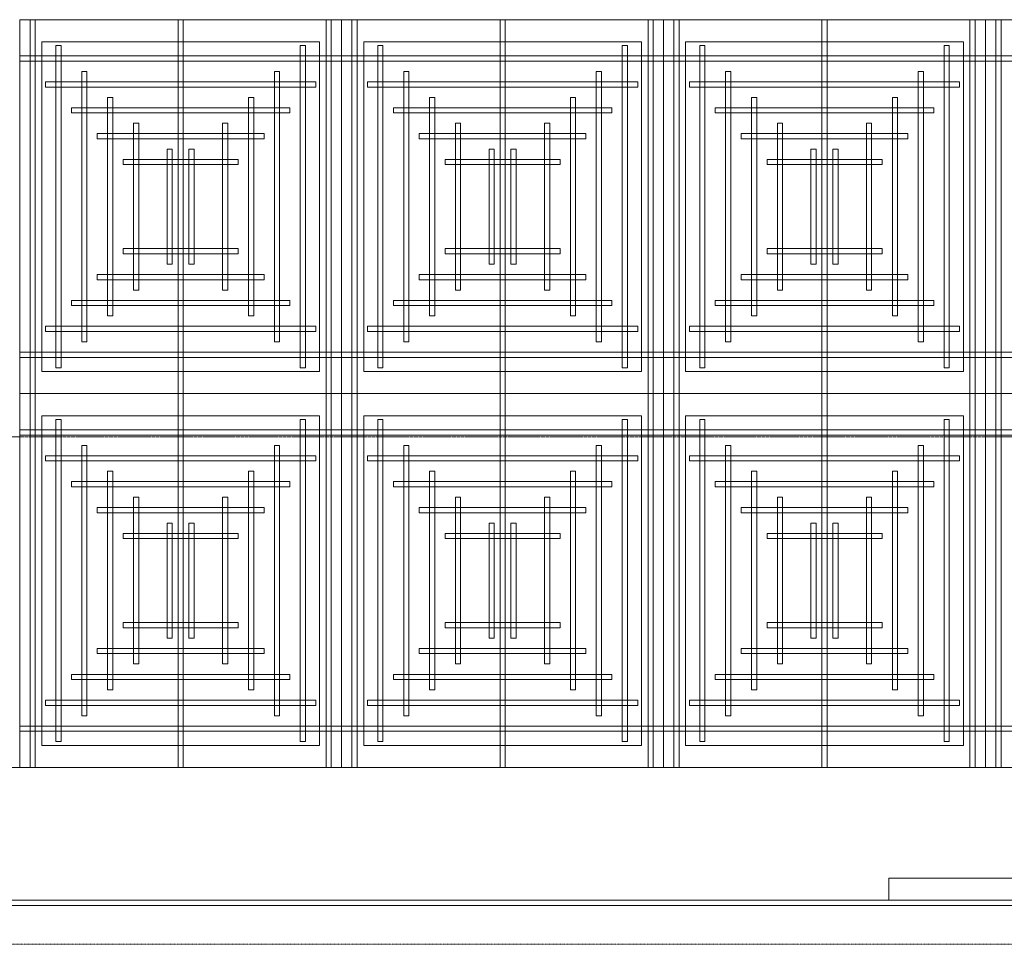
# Model space of a CAD drawing. Header units: millimetres. Extents: x 49250 to 72845, y -20157 to 18303.
# Tile 5 of 16: x 55532 to 58934, y 152 to 3344. Entities that reach past the tile are written whole.
import ezdxf

# ---------------------------------------------------------------- set-up
doc = ezdxf.new("R2010")
doc.units = ezdxf.units.MM
doc.header["$MEASUREMENT"] = 0
doc.linetypes.add('HIDDENX2', pattern=[0.75, 0.5, -0.25])
doc.linetypes.add('IRISH HOUSE_FF46_HYD AIRPORT_HVAC DUCTING LAYOUT 3$0$( Dashed )', pattern=[0.75, 0.5, -0.25])
doc.layers.get('0').update_dxf_attribs({"lineweight": 5})
for name, color, linetype, lineweight in [('IRISH HOUSE_FF46_HYD AIRPORT_HVAC DUCTING LAYOUT 3$0$02_Elevation 00', 8, 'Continuous', 9), ('IRISH HOUSE_FF46_HYD AIRPORT_HVAC DUCTING LAYOUT 3$0$08_Hatch', 140, 'Continuous', 9), ('IRISH HOUSE_FF46_HYD AIRPORT_HVAC DUCTING LAYOUT 3$0$Ceiling', 14, 'Continuous', 9), ('IRISH HOUSE_FF46_HYD AIRPORT_HVAC DUCTING LAYOUT 3$0$Furniture', 14, 'Continuous', 9), ('IRISH HOUSE_FF46_HYD AIRPORT_HVAC DUCTING LAYOUT 3$0$Grey', 8, 'Continuous', 9), ('M-MEP-ELPR-EQUIP', 6, 'Continuous', 20), ('M-MEP-ELTV-CABLE', 96, 'HIDDENX2', 20)]:
    doc.layers.add(name, color=color, linetype=linetype, lineweight=lineweight)
doc.layers.add('IRISH HOUSE_FF46_HYD AIRPORT_HVAC DUCTING LAYOUT 3$0$Flooring', color=8, linetype='Continuous')
doc.layers.add('IRISH HOUSE_FF46_HYD AIRPORT_HVAC DUCTING LAYOUT 3$0$RCP LAYOUT', color=8, linetype='Continuous')

# ---------------------------------------------------------------- blocks, each defined once
blk = doc.blocks.new('IRISH HOUSE_FF46_HYD AIRPORT_HVAC DUCTING LAYOUT 3$0$IRISH HOUSE-RCP LAYOUT')
at = {"color": 8, "lineweight": 0, "ltscale": 0.25}
for p, q in [((5185.4, -7118.1), (5185.4, -5827.2)), ((5185.4, -5827.2), (6297.7, -5827.2)), ((7409.9, -5827.2), (6297.7, -5827.2)), ((6297.7, -5827.2), (6297.7, -7118.1)), ((6297.7, -5827.2), (6297.7, -7118.1)), ((7409.9, -7118.1), (7409.9, -5827.2)), ((7409.9, -7118.1), (7409.9, -5827.2)), ((7409.9, -5827.2), (8522.2, -5827.2)), ((8522.2, -5827.2), (8522.2, -7118.1)), ((9634.5, -5827.2), (8522.2, -5827.2)), ((8522.2, -5827.2), (8522.2, -7118.1)), ((5261.6, -7041.9), (5261.6, -5903.4)), ((5261.6, -5903.4), (6221.5, -5903.4)), ((6221.5, -5903.4), (6221.5, -7041.9)), ((7333.7, -5903.4), (6373.9, -5903.4)), ((6373.9, -5903.4), (6373.9, -7041.9)), ((7333.7, -7041.9), (7333.7, -5903.4)), ((7486.1, -7041.9), (7486.1, -5903.4)), ((7486.1, -5903.4), (8446, -5903.4)), ((8446, -5903.4), (8446, -7041.9)), ((6221.5, -7041.9), (5261.6, -7041.9)), ((6373.9, -7041.9), (7333.7, -7041.9)), ((8446, -7041.9), (7486.1, -7041.9)), ((6297.7, -7118.1), (5185.4, -7118.1)), ((5185.4, -7118.1), (5185.4, -8409.1)), ((6297.7, -7118.1), (5185.4, -7118.1)), ((6297.7, -7118.1), (7409.9, -7118.1)), ((6297.7, -8409.1), (6297.7, -7118.1)), ((6297.7, -7118.1), (7409.9, -7118.1)), ((6297.7, -8409.1), (6297.7, -7118.1)), ((7409.9, -7118.1), (7409.9, -8409.1)), ((8522.2, -7118.1), (7409.9, -7118.1)), ((7409.9, -7118.1), (7409.9, -8409.1)), ((8522.2, -7118.1), (7409.9, -7118.1)), ((8522.2, -8409.1), (8522.2, -7118.1)), ((8522.2, -7118.1), (9634.5, -7118.1)), ((8522.2, -8409.1), (8522.2, -7118.1)), ((8522.2, -7118.1), (9634.5, -7118.1)), ((6221.5, -7194.3), (5261.6, -7194.3)), ((5261.6, -7194.3), (5261.6, -8332.9)), ((6221.5, -8332.9), (6221.5, -7194.3)), ((6373.9, -7194.3), (7333.7, -7194.3)), ((6373.9, -8332.9), (6373.9, -7194.3)), ((7333.7, -7194.3), (7333.7, -8332.9)), ((8446, -7194.3), (7486.1, -7194.3)), ((7486.1, -7194.3), (7486.1, -8332.9)), ((8446, -8332.9), (8446, -7194.3)), ((5261.6, -8332.9), (6221.5, -8332.9)), ((7333.7, -8332.9), (6373.9, -8332.9)), ((7486.1, -8332.9), (8446, -8332.9)), ((10746.8, -8409.1), (1848.5, -8409.1)), ((5185.4, -8409.1), (6297.7, -8409.1)), ((7409.9, -8409.1), (6297.7, -8409.1)), ((7409.9, -8409.1), (8522.2, -8409.1)), ((9634.5, -8409.1), (8522.2, -8409.1))]:
    blk.add_line(p, q, dxfattribs=at)
at = {"layer": 'IRISH HOUSE_FF46_HYD AIRPORT_HVAC DUCTING LAYOUT 3$0$02_Elevation 00', "color": 8, "lineweight": 0, "ltscale": 0.25}
blk.add_line((3685.5, -8866.9), (8188.7, -8866.9), dxfattribs=at)
at = {"layer": 'IRISH HOUSE_FF46_HYD AIRPORT_HVAC DUCTING LAYOUT 3$0$08_Hatch', "color": 8, "lineweight": 0, "ltscale": 0.25}
for p, q in [((8188.7, -8866.9), (8188.7, -8790.6)), ((8188.7, -8790.6), (11438.4, -8790.6)), ((11438.4, -8866.9), (8188.7, -8866.9))]:
    blk.add_line(p, q, dxfattribs=at)
at = {"layer": 'IRISH HOUSE_FF46_HYD AIRPORT_HVAC DUCTING LAYOUT 3$0$Ceiling', "color": 8, "lineweight": 0, "ltscale": 0.25}
for p, q in [((5239, -5827.2), (5221.1, -5827.2)), ((5221.1, -5827.2), (5221.1, -7118.1)), ((5239, -7118.1), (5239, -5827.2)), ((5732.6, -7118.1), (5732.6, -5827.2)), ((5732.6, -5827.2), (5750.5, -5827.2)), ((5750.5, -5827.2), (5750.5, -7118.1)), ((6244, -7118.1), (6244, -5827.2)), ((6244, -5827.2), (6261.9, -5827.2)), ((6261.9, -5827.2), (6261.9, -7118.1)), ((6351.3, -5827.2), (6333.4, -5827.2)), ((6333.4, -5827.2), (6333.4, -7118.1)), ((6351.3, -7118.1), (6351.3, -5827.2)), ((6862.7, -5827.2), (6844.9, -5827.2)), ((6844.9, -5827.2), (6844.9, -7118.1)), ((6862.7, -7118.1), (6862.7, -5827.2)), ((7356.3, -7118.1), (7356.3, -5827.2)), ((7356.3, -5827.2), (7374.2, -5827.2)), ((7374.2, -5827.2), (7374.2, -7118.1)), ((7463.6, -5827.2), (7445.7, -5827.2)), ((7445.7, -5827.2), (7445.7, -7118.1)), ((7463.6, -7118.1), (7463.6, -5827.2)), ((7957.1, -7118.1), (7957.1, -5827.2)), ((7957.1, -5827.2), (7975, -5827.2)), ((7975, -5827.2), (7975, -7118.1)), ((8468.6, -7118.1), (8468.6, -5827.2)), ((8468.6, -5827.2), (8486.5, -5827.2)), ((8486.5, -5827.2), (8486.5, -7118.1)), ((8575.8, -5827.2), (8558, -5827.2)), ((8558, -5827.2), (8558, -7118.1)), ((8575.8, -7118.1), (8575.8, -5827.2)), ((5310.5, -7028.8), (5310.5, -5916.6)), ((5310.5, -5916.6), (5328.4, -5916.6)), ((5328.4, -5916.6), (5328.4, -7028.8)), ((6154.7, -7028.8), (6154.7, -5916.6)), ((6154.7, -5916.6), (6172.6, -5916.6)), ((6172.6, -5916.6), (6172.6, -7028.8)), ((6440.6, -5916.6), (6422.8, -5916.6)), ((6422.8, -5916.6), (6422.8, -7028.8)), ((6440.6, -7028.8), (6440.6, -5916.6)), ((7284.8, -5916.6), (7267, -5916.6)), ((7267, -5916.6), (7267, -7028.8)), ((7284.8, -7028.8), (7284.8, -5916.6)), ((7535, -7028.8), (7535, -5916.6)), ((7535, -5916.6), (7552.9, -5916.6)), ((7552.9, -5916.6), (7552.9, -7028.8)), ((8379.2, -7028.8), (8379.2, -5916.6)), ((8379.2, -5916.6), (8397.1, -5916.6)), ((8397.1, -5916.6), (8397.1, -7028.8)), ((6297.7, -5952.3), (5185.4, -5952.3)), ((5185.4, -5952.3), (5185.4, -5970.2)), ((6297.7, -5970.2), (6297.7, -5952.3)), ((6297.7, -5952.3), (7409.9, -5952.3)), ((6297.7, -5970.2), (6297.7, -5952.3)), ((7409.9, -5952.3), (7409.9, -5970.2)), ((8522.2, -5952.3), (7409.9, -5952.3)), ((7409.9, -5952.3), (7409.9, -5970.2)), ((8522.2, -5970.2), (8522.2, -5952.3)), ((8522.2, -5970.2), (8522.2, -5952.3)), ((8522.2, -5952.3), (9634.5, -5952.3)), ((5185.4, -5970.2), (6297.7, -5970.2)), ((7409.9, -5970.2), (6297.7, -5970.2)), ((7409.9, -5970.2), (8522.2, -5970.2)), ((9634.5, -5970.2), (8522.2, -5970.2)), ((5399.9, -6939.4), (5399.9, -6006)), ((5399.9, -6006), (5417.7, -6006)), ((5417.7, -6006), (5417.7, -6939.4)), ((6065.3, -6939.4), (6065.3, -6006)), ((6065.3, -6006), (6083.2, -6006)), ((6083.2, -6006), (6083.2, -6939.4)), ((6530, -6006), (6512.1, -6006)), ((6512.1, -6006), (6512.1, -6939.4)), ((6530, -6939.4), (6530, -6006)), ((7195.5, -6006), (7177.6, -6006)), ((7177.6, -6006), (7177.6, -6939.4)), ((7195.5, -6939.4), (7195.5, -6006)), ((7624.4, -6939.4), (7624.4, -6006)), ((7624.4, -6006), (7642.3, -6006)), ((7642.3, -6006), (7642.3, -6939.4)), ((8289.9, -6939.4), (8289.9, -6006)), ((8289.9, -6006), (8307.7, -6006)), ((8307.7, -6006), (8307.7, -6939.4)), ((5274.7, -6041.7), (5274.7, -6059.6)), ((6208.2, -6041.7), (5274.7, -6041.7)), ((6208.2, -6059.6), (6208.2, -6041.7)), ((6387.1, -6059.6), (6387.1, -6041.7)), ((6387.1, -6041.7), (7320.6, -6041.7)), ((7320.6, -6041.7), (7320.6, -6059.6)), ((7499.3, -6041.7), (7499.3, -6059.6)), ((8432.8, -6041.7), (7499.3, -6041.7)), ((8432.8, -6059.6), (8432.8, -6041.7)), ((5274.7, -6059.6), (6208.2, -6059.6)), ((7320.6, -6059.6), (6387.1, -6059.6)), ((7499.3, -6059.6), (8432.8, -6059.6)), ((5489.2, -6850.1), (5489.2, -6095.3)), ((5489.2, -6095.3), (5507.1, -6095.3)), ((5507.1, -6095.3), (5507.1, -6850.1)), ((5976, -6850.1), (5976, -6095.3)), ((5976, -6095.3), (5993.8, -6095.3)), ((5993.8, -6095.3), (5993.8, -6850.1)), ((6619.4, -6095.3), (6601.5, -6095.3)), ((6601.5, -6095.3), (6601.5, -6850.1)), ((6619.4, -6850.1), (6619.4, -6095.3)), ((7106.1, -6095.3), (7088.2, -6095.3)), ((7088.2, -6095.3), (7088.2, -6850.1)), ((7106.1, -6850.1), (7106.1, -6095.3)), ((7713.8, -6850.1), (7713.8, -6095.3)), ((7713.8, -6095.3), (7731.6, -6095.3)), ((7731.6, -6095.3), (7731.6, -6850.1)), ((8200.5, -6850.1), (8200.5, -6095.3)), ((8200.5, -6095.3), (8218.4, -6095.3)), ((8218.4, -6095.3), (8218.4, -6850.1)), ((5364.1, -6131.1), (5364.1, -6148.9)), ((6118.8, -6131.1), (5364.1, -6131.1)), ((5364.1, -6148.9), (6118.8, -6148.9)), ((6118.8, -6148.9), (6118.8, -6131.1)), ((6476.5, -6148.9), (6476.5, -6131.1)), ((6476.5, -6131.1), (7231.3, -6131.1)), ((7231.3, -6148.9), (6476.5, -6148.9)), ((7231.3, -6131.1), (7231.3, -6148.9)), ((7588.6, -6131.1), (7588.6, -6148.9)), ((8343.3, -6131.1), (7588.6, -6131.1)), ((7588.6, -6148.9), (8343.3, -6148.9)), ((8343.3, -6148.9), (8343.3, -6131.1)), ((5578.6, -6760.7), (5578.6, -6184.7)), ((5578.6, -6184.7), (5596.5, -6184.7)), ((5596.5, -6184.7), (5596.5, -6760.7)), ((5904.4, -6184.7), (5886.5, -6184.7)), ((5886.5, -6184.7), (5886.5, -6760.7)), ((5904.4, -6760.7), (5904.4, -6184.7)), ((6691, -6760.7), (6691, -6184.7)), ((6691, -6184.7), (6708.8, -6184.7)), ((6708.8, -6184.7), (6708.8, -6760.7)), ((7016.7, -6184.7), (6998.9, -6184.7)), ((6998.9, -6184.7), (6998.9, -6760.7)), ((7016.7, -6760.7), (7016.7, -6184.7)), ((7803.1, -6760.7), (7803.1, -6184.7)), ((7803.1, -6184.7), (7821, -6184.7)), ((7821, -6184.7), (7821, -6760.7)), ((8128.9, -6184.7), (8111.1, -6184.7)), ((8111.1, -6184.7), (8111.1, -6760.7)), ((8128.9, -6760.7), (8128.9, -6184.7)), ((5453.5, -6220.4), (5453.5, -6238.3)), ((6029.5, -6220.4), (5453.5, -6220.4)), ((6029.5, -6238.3), (6029.5, -6220.4)), ((6565.8, -6238.3), (6565.8, -6220.4)), ((6565.8, -6220.4), (7141.9, -6220.4)), ((7141.9, -6220.4), (7141.9, -6238.3)), ((7678, -6220.4), (7678, -6238.3)), ((8254, -6220.4), (7678, -6220.4)), ((8254, -6238.3), (8254, -6220.4)), ((5453.5, -6238.3), (6029.5, -6238.3)), ((7141.9, -6238.3), (6565.8, -6238.3)), ((7678, -6238.3), (8254, -6238.3)), ((5694.8, -6671.3), (5694.8, -6274.1)), ((5694.8, -6274.1), (5712.6, -6274.1)), ((5712.6, -6274.1), (5712.6, -6671.3)), ((5788.2, -6274.1), (5770.3, -6274.1)), ((5770.3, -6274.1), (5770.3, -6671.3)), ((5788.2, -6671.3), (5788.2, -6274.1)), ((6807.1, -6671.3), (6807.1, -6274.1)), ((6807.1, -6274.1), (6825, -6274.1)), ((6825, -6274.1), (6825, -6671.3)), ((6900.6, -6274.1), (6882.7, -6274.1)), ((6882.7, -6274.1), (6882.7, -6671.3)), ((6900.6, -6671.3), (6900.6, -6274.1)), ((7919.3, -6671.3), (7919.3, -6274.1)), ((7919.3, -6274.1), (7937.2, -6274.1)), ((7937.2, -6274.1), (7937.2, -6671.3)), ((8012.8, -6274.1), (7994.9, -6274.1)), ((7994.9, -6274.1), (7994.9, -6671.3)), ((8012.8, -6671.3), (8012.8, -6274.1)), ((5542.8, -6309.8), (5542.8, -6327.7)), ((5940.1, -6309.8), (5542.8, -6309.8)), ((5940.1, -6327.7), (5940.1, -6309.8)), ((6655.2, -6327.7), (6655.2, -6309.8)), ((6655.2, -6309.8), (7052.5, -6309.8)), ((7052.5, -6309.8), (7052.5, -6327.7)), ((7767.4, -6309.8), (7767.4, -6327.7)), ((8164.7, -6309.8), (7767.4, -6309.8)), ((8164.7, -6327.7), (8164.7, -6309.8)), ((5542.8, -6327.7), (5940.1, -6327.7)), ((7052.5, -6327.7), (6655.2, -6327.7)), ((7767.4, -6327.7), (8164.7, -6327.7)), ((5542.8, -6635.6), (5542.8, -6617.7)), ((5542.8, -6617.7), (5940.1, -6617.7)), ((5940.1, -6617.7), (5940.1, -6635.6)), ((7052.5, -6617.7), (6655.2, -6617.7)), ((6655.2, -6617.7), (6655.2, -6635.6)), ((7052.5, -6635.6), (7052.5, -6617.7)), ((7767.4, -6635.6), (7767.4, -6617.7)), ((7767.4, -6617.7), (8164.7, -6617.7)), ((8164.7, -6617.7), (8164.7, -6635.6)), ((5940.1, -6635.6), (5542.8, -6635.6)), ((6655.2, -6635.6), (7052.5, -6635.6)), ((8164.7, -6635.6), (7767.4, -6635.6)), ((5712.6, -6671.3), (5694.8, -6671.3)), ((5770.3, -6671.3), (5788.2, -6671.3)), ((6825, -6671.3), (6807.1, -6671.3)), ((6882.7, -6671.3), (6900.6, -6671.3)), ((7937.2, -6671.3), (7919.3, -6671.3)), ((7994.9, -6671.3), (8012.8, -6671.3)), ((5453.5, -6725), (5453.5, -6707.1)), ((5453.5, -6707.1), (6029.5, -6707.1)), ((6029.5, -6725), (5453.5, -6725)), ((6029.5, -6707.1), (6029.5, -6725)), ((7141.9, -6707.1), (6565.8, -6707.1)), ((6565.8, -6707.1), (6565.8, -6725)), ((6565.8, -6725), (7141.9, -6725)), ((7141.9, -6725), (7141.9, -6707.1)), ((7678, -6725), (7678, -6707.1)), ((7678, -6707.1), (8254, -6707.1)), ((8254, -6725), (7678, -6725)), ((8254, -6707.1), (8254, -6725)), ((5596.5, -6760.7), (5578.6, -6760.7)), ((5886.5, -6760.7), (5904.4, -6760.7)), ((6708.8, -6760.7), (6691, -6760.7)), ((6998.9, -6760.7), (7016.7, -6760.7)), ((7821, -6760.7), (7803.1, -6760.7)), ((8111.1, -6760.7), (8128.9, -6760.7)), ((5364.1, -6814.3), (5364.1, -6796.4)), ((5364.1, -6796.4), (6118.8, -6796.4)), ((6118.8, -6796.4), (6118.8, -6814.3)), ((7231.2, -6796.4), (6476.5, -6796.4)), ((6476.5, -6796.4), (6476.5, -6814.3)), ((7231.2, -6814.3), (7231.2, -6796.4)), ((7588.7, -6814.3), (7588.7, -6796.4)), ((7588.7, -6796.4), (8343.4, -6796.4)), ((8343.4, -6796.4), (8343.4, -6814.3)), ((6118.8, -6814.3), (5364.1, -6814.3)), ((6476.5, -6814.3), (7231.2, -6814.3)), ((8343.4, -6814.3), (7588.7, -6814.3)), ((5507.1, -6850.1), (5489.2, -6850.1)), ((5993.8, -6850.1), (5976, -6850.1)), ((6601.5, -6850.1), (6619.4, -6850.1)), ((7088.2, -6850.1), (7106.1, -6850.1)), ((7731.6, -6850.1), (7713.8, -6850.1)), ((8218.4, -6850.1), (8200.5, -6850.1)), ((5274.7, -6903.7), (5274.7, -6885.8)), ((5274.7, -6885.8), (6208.2, -6885.8)), ((6208.2, -6903.7), (5274.7, -6903.7)), ((6208.2, -6885.8), (6208.2, -6903.7)), ((7320.6, -6885.8), (6387.1, -6885.8)), ((6387.1, -6885.8), (6387.1, -6903.7)), ((6387.1, -6903.7), (7320.6, -6903.7)), ((7320.6, -6903.7), (7320.6, -6885.8)), ((7499.3, -6903.7), (7499.3, -6885.8)), ((7499.3, -6885.8), (8432.8, -6885.8)), ((8432.8, -6903.7), (7499.3, -6903.7)), ((8432.8, -6885.8), (8432.8, -6903.7)), ((5417.7, -6939.4), (5399.9, -6939.4)), ((6083.2, -6939.4), (6065.3, -6939.4)), ((6512.1, -6939.4), (6530, -6939.4)), ((7177.6, -6939.4), (7195.5, -6939.4)), ((7642.3, -6939.4), (7624.4, -6939.4)), ((8307.7, -6939.4), (8289.9, -6939.4)), ((5185.4, -6975.2), (6297.7, -6975.2)), ((5185.4, -6993), (5185.4, -6975.2)), ((6297.7, -6993), (5185.4, -6993)), ((7409.9, -6975.2), (6297.7, -6975.2)), ((6297.7, -6975.2), (6297.7, -6993)), ((6297.7, -6975.2), (6297.7, -6993)), ((6297.7, -6993), (7409.9, -6993)), ((7409.9, -6993), (7409.9, -6975.2)), ((7409.9, -6975.2), (8522.2, -6975.2)), ((7409.9, -6993), (7409.9, -6975.2)), ((8522.2, -6993), (7409.9, -6993)), ((8522.2, -6975.2), (8522.2, -6993)), ((9634.5, -6975.2), (8522.2, -6975.2)), ((8522.2, -6975.2), (8522.2, -6993)), ((8522.2, -6993), (9634.5, -6993)), ((5328.4, -7028.8), (5310.5, -7028.8)), ((6172.6, -7028.8), (6154.7, -7028.8)), ((6422.8, -7028.8), (6440.6, -7028.8)), ((7267, -7028.8), (7284.8, -7028.8)), ((7552.9, -7028.8), (7535, -7028.8)), ((8397.1, -7028.8), (8379.2, -7028.8)), ((5221.1, -7118.1), (5239, -7118.1)), ((5221.1, -8409.1), (5221.1, -7118.1)), ((5221.1, -7118.1), (5239, -7118.1)), ((5239, -7118.1), (5239, -8409.1)), ((5750.5, -7118.1), (5732.6, -7118.1)), ((5732.6, -7118.1), (5732.6, -8409.1)), ((5750.5, -7118.1), (5732.6, -7118.1)), ((5750.5, -8409.1), (5750.5, -7118.1)), ((6261.9, -7118.1), (6244, -7118.1)), ((6244, -7118.1), (6244, -8409.1)), ((6261.9, -7118.1), (6244, -7118.1)), ((6261.9, -8409.1), (6261.9, -7118.1)), ((6333.4, -7118.1), (6351.3, -7118.1)), ((6333.4, -8409.1), (6333.4, -7118.1)), ((6333.4, -7118.1), (6351.3, -7118.1)), ((6351.3, -7118.1), (6351.3, -8409.1)), ((6844.9, -7118.1), (6862.7, -7118.1)), ((6844.9, -8409.1), (6844.9, -7118.1)), ((6844.9, -7118.1), (6862.7, -7118.1)), ((6862.7, -7118.1), (6862.7, -8409.1)), ((7374.2, -7118.1), (7356.3, -7118.1)), ((7356.3, -7118.1), (7356.3, -8409.1)), ((7374.2, -7118.1), (7356.3, -7118.1)), ((7374.2, -8409.1), (7374.2, -7118.1)), ((7445.7, -7118.1), (7463.6, -7118.1)), ((7445.7, -8409.1), (7445.7, -7118.1)), ((7445.7, -7118.1), (7463.6, -7118.1)), ((7463.6, -7118.1), (7463.6, -8409.1)), ((7975, -7118.1), (7957.1, -7118.1)), ((7957.1, -7118.1), (7957.1, -8409.1)), ((7975, -7118.1), (7957.1, -7118.1)), ((7975, -8409.1), (7975, -7118.1)), ((8486.5, -7118.1), (8468.6, -7118.1)), ((8468.6, -7118.1), (8468.6, -8409.1)), ((8486.5, -7118.1), (8468.6, -7118.1)), ((8486.5, -8409.1), (8486.5, -7118.1)), ((8558, -7118.1), (8575.8, -7118.1)), ((8558, -8409.1), (8558, -7118.1)), ((8558, -7118.1), (8575.8, -7118.1)), ((8575.8, -7118.1), (8575.8, -8409.1)), ((5328.4, -7207.5), (5310.5, -7207.5)), ((5310.5, -7207.5), (5310.5, -8319.7)), ((5328.4, -8319.7), (5328.4, -7207.5)), ((6172.6, -7207.5), (6154.7, -7207.5)), ((6154.7, -7207.5), (6154.7, -8319.7)), ((6172.6, -8319.7), (6172.6, -7207.5)), ((6422.8, -7207.5), (6440.6, -7207.5)), ((6422.8, -8319.7), (6422.8, -7207.5)), ((6440.6, -7207.5), (6440.6, -8319.7)), ((7267, -7207.5), (7284.8, -7207.5)), ((7267, -8319.7), (7267, -7207.5)), ((7284.8, -7207.5), (7284.8, -8319.7)), ((7552.9, -7207.5), (7535, -7207.5)), ((7535, -7207.5), (7535, -8319.7)), ((7552.9, -8319.7), (7552.9, -7207.5)), ((8397.1, -7207.5), (8379.2, -7207.5)), ((8379.2, -7207.5), (8379.2, -8319.7)), ((8397.1, -8319.7), (8397.1, -7207.5)), ((6297.7, -7243.3), (5185.4, -7243.3)), ((5185.4, -7243.3), (5185.4, -7261.1)), ((6297.7, -7261.1), (6297.7, -7243.3)), ((6297.7, -7243.3), (7409.9, -7243.3)), ((6297.7, -7261.1), (6297.7, -7243.3)), ((7409.9, -7243.3), (7409.9, -7261.1)), ((8522.2, -7243.3), (7409.9, -7243.3)), ((7409.9, -7243.3), (7409.9, -7261.1)), ((8522.2, -7261.1), (8522.2, -7243.3)), ((8522.2, -7261.1), (8522.2, -7243.3)), ((8522.2, -7243.3), (9634.5, -7243.3)), ((5185.4, -7261.1), (6297.7, -7261.1)), ((7409.9, -7261.1), (6297.7, -7261.1)), ((7409.9, -7261.1), (8522.2, -7261.1)), ((9634.5, -7261.1), (8522.2, -7261.1)), ((5417.7, -7296.9), (5399.9, -7296.9)), ((5399.9, -7296.9), (5399.9, -8230.3)), ((5417.7, -8230.3), (5417.7, -7296.9)), ((6083.2, -7296.9), (6065.3, -7296.9)), ((6065.3, -7296.9), (6065.3, -8230.3)), ((6083.2, -8230.3), (6083.2, -7296.9)), ((6512.1, -7296.9), (6530, -7296.9)), ((6512.1, -8230.3), (6512.1, -7296.9)), ((6530, -7296.9), (6530, -8230.3)), ((7177.6, -7296.9), (7195.5, -7296.9)), ((7177.6, -8230.3), (7177.6, -7296.9)), ((7195.5, -7296.9), (7195.5, -8230.3)), ((7642.3, -7296.9), (7624.4, -7296.9)), ((7624.4, -7296.9), (7624.4, -8230.3)), ((7642.3, -8230.3), (7642.3, -7296.9)), ((8307.7, -7296.9), (8289.9, -7296.9)), ((8289.9, -7296.9), (8289.9, -8230.3)), ((8307.7, -8230.3), (8307.7, -7296.9)), ((5274.7, -7332.6), (5274.7, -7350.5)), ((6208.2, -7332.6), (5274.7, -7332.6)), ((6208.2, -7350.5), (6208.2, -7332.6)), ((6387.1, -7350.5), (6387.1, -7332.6)), ((6387.1, -7332.6), (7320.6, -7332.6)), ((7320.6, -7332.6), (7320.6, -7350.5)), ((7499.3, -7332.6), (7499.3, -7350.5)), ((8432.8, -7332.6), (7499.3, -7332.6)), ((8432.8, -7350.5), (8432.8, -7332.6)), ((5274.7, -7350.5), (6208.2, -7350.5)), ((7320.6, -7350.5), (6387.1, -7350.5)), ((7499.3, -7350.5), (8432.8, -7350.5)), ((5507.1, -7386.2), (5489.2, -7386.2)), ((5489.2, -7386.2), (5489.2, -8141)), ((5507.1, -8141), (5507.1, -7386.2)), ((5993.8, -7386.2), (5976, -7386.2)), ((5976, -7386.2), (5976, -8141)), ((5993.8, -8141), (5993.8, -7386.2)), ((6601.5, -7386.2), (6619.4, -7386.2)), ((6601.5, -8141), (6601.5, -7386.2)), ((6619.4, -7386.2), (6619.4, -8141)), ((7088.2, -7386.2), (7106.1, -7386.2)), ((7088.2, -8141), (7088.2, -7386.2)), ((7106.1, -7386.2), (7106.1, -8141)), ((7731.6, -7386.2), (7713.8, -7386.2)), ((7713.8, -7386.2), (7713.8, -8141)), ((7731.6, -8141), (7731.6, -7386.2)), ((8218.4, -7386.2), (8200.5, -7386.2)), ((8200.5, -7386.2), (8200.5, -8141)), ((8218.4, -8141), (8218.4, -7386.2)), ((5364.1, -7422), (5364.1, -7439.9)), ((6118.8, -7422), (5364.1, -7422)), ((5364.1, -7439.9), (6118.8, -7439.9)), ((6118.8, -7439.9), (6118.8, -7422)), ((6476.5, -7439.9), (6476.5, -7422)), ((6476.5, -7422), (7231.2, -7422)), ((7231.2, -7439.9), (6476.5, -7439.9)), ((7231.2, -7422), (7231.2, -7439.9)), ((7588.7, -7422), (7588.7, -7439.9)), ((8343.4, -7422), (7588.7, -7422)), ((7588.7, -7439.9), (8343.4, -7439.9)), ((8343.4, -7439.9), (8343.4, -7422)), ((5596.5, -7475.6), (5578.6, -7475.6)), ((5578.6, -7475.6), (5578.6, -8051.6)), ((5596.5, -8051.6), (5596.5, -7475.6)), ((5886.5, -7475.6), (5904.4, -7475.6)), ((5886.5, -8051.6), (5886.5, -7475.6)), ((5904.4, -7475.6), (5904.4, -8051.6)), ((6708.8, -7475.6), (6691, -7475.6)), ((6691, -7475.6), (6691, -8051.6)), ((6708.8, -8051.6), (6708.8, -7475.6)), ((6998.9, -7475.6), (7016.7, -7475.6)), ((6998.9, -8051.6), (6998.9, -7475.6)), ((7016.7, -7475.6), (7016.7, -8051.6)), ((7821, -7475.6), (7803.1, -7475.6)), ((7803.1, -7475.6), (7803.1, -8051.6)), ((7821, -8051.6), (7821, -7475.6)), ((8111.1, -7475.6), (8128.9, -7475.6)), ((8111.1, -8051.6), (8111.1, -7475.6)), ((8128.9, -7475.6), (8128.9, -8051.6)), ((5453.5, -7511.3), (5453.5, -7529.2)), ((6029.5, -7511.3), (5453.5, -7511.3)), ((6029.5, -7529.2), (6029.5, -7511.3)), ((6565.8, -7529.2), (6565.8, -7511.3)), ((6565.8, -7511.3), (7141.9, -7511.3)), ((7141.9, -7511.3), (7141.9, -7529.2)), ((7678, -7511.3), (7678, -7529.2)), ((8254, -7511.3), (7678, -7511.3)), ((8254, -7529.2), (8254, -7511.3)), ((5453.5, -7529.2), (6029.5, -7529.2)), ((7141.9, -7529.2), (6565.8, -7529.2)), ((7678, -7529.2), (8254, -7529.2)), ((5712.6, -7565), (5694.8, -7565)), ((5694.8, -7565), (5694.8, -7962.2)), ((5712.6, -7962.2), (5712.6, -7565)), ((5770.3, -7565), (5788.2, -7565)), ((5770.3, -7962.2), (5770.3, -7565)), ((5788.2, -7565), (5788.2, -7962.2)), ((6825, -7565), (6807.1, -7565)), ((6807.1, -7565), (6807.1, -7962.2)), ((6825, -7962.2), (6825, -7565)), ((6882.7, -7565), (6900.6, -7565)), ((6882.7, -7962.2), (6882.7, -7565)), ((6900.6, -7565), (6900.6, -7962.2)), ((7937.2, -7565), (7919.3, -7565)), ((7919.3, -7565), (7919.3, -7962.2)), ((7937.2, -7962.2), (7937.2, -7565)), ((7994.9, -7565), (8012.8, -7565)), ((7994.9, -7962.2), (7994.9, -7565)), ((8012.8, -7565), (8012.8, -7962.2)), ((5542.8, -7600.7), (5542.8, -7618.6)), ((5940.1, -7600.7), (5542.8, -7600.7)), ((5542.8, -7618.6), (5940.1, -7618.6)), ((5940.1, -7618.6), (5940.1, -7600.7)), ((6655.2, -7618.6), (6655.2, -7600.7)), ((6655.2, -7600.7), (7052.5, -7600.7)), ((7052.5, -7618.6), (6655.2, -7618.6)), ((7052.5, -7600.7), (7052.5, -7618.6)), ((7767.4, -7600.7), (7767.4, -7618.6)), ((8164.7, -7600.7), (7767.4, -7600.7)), ((7767.4, -7618.6), (8164.7, -7618.6)), ((8164.7, -7618.6), (8164.7, -7600.7)), ((5542.8, -7926.5), (5542.8, -7908.6)), ((5542.8, -7908.6), (5940.1, -7908.6)), ((5940.1, -7908.6), (5940.1, -7926.5)), ((7052.5, -7908.6), (6655.2, -7908.6)), ((6655.2, -7908.6), (6655.2, -7926.5)), ((7052.5, -7926.5), (7052.5, -7908.6)), ((7767.4, -7926.5), (7767.4, -7908.6)), ((7767.4, -7908.6), (8164.7, -7908.6)), ((8164.7, -7908.6), (8164.7, -7926.5)), ((5940.1, -7926.5), (5542.8, -7926.5)), ((6655.2, -7926.5), (7052.5, -7926.5)), ((8164.7, -7926.5), (7767.4, -7926.5)), ((5694.8, -7962.2), (5712.6, -7962.2)), ((5788.2, -7962.2), (5770.3, -7962.2)), ((6807.1, -7962.2), (6825, -7962.2)), ((6900.6, -7962.2), (6882.7, -7962.2)), ((7919.3, -7962.2), (7937.2, -7962.2)), ((8012.8, -7962.2), (7994.9, -7962.2)), ((5453.5, -8015.9), (5453.5, -7998)), ((5453.5, -7998), (6029.5, -7998)), ((6029.5, -8015.9), (5453.5, -8015.9)), ((6029.5, -7998), (6029.5, -8015.9)), ((7141.9, -7998), (6565.8, -7998)), ((6565.8, -7998), (6565.8, -8015.9)), ((6565.8, -8015.9), (7141.9, -8015.9)), ((7141.9, -8015.9), (7141.9, -7998)), ((7678, -8015.9), (7678, -7998)), ((7678, -7998), (8254, -7998)), ((8254, -8015.9), (7678, -8015.9)), ((8254, -7998), (8254, -8015.9)), ((5578.6, -8051.6), (5596.5, -8051.6)), ((5904.4, -8051.6), (5886.5, -8051.6)), ((6691, -8051.6), (6708.8, -8051.6)), ((7016.7, -8051.6), (6998.9, -8051.6)), ((7803.1, -8051.6), (7821, -8051.6)), ((8128.9, -8051.6), (8111.1, -8051.6)), ((5364.1, -8105.2), (5364.1, -8087.4)), ((5364.1, -8087.4), (6118.8, -8087.4)), ((6118.8, -8087.4), (6118.8, -8105.2)), ((7231.3, -8087.4), (6476.5, -8087.4)), ((6476.5, -8087.4), (6476.5, -8105.2)), ((7231.3, -8105.2), (7231.3, -8087.4)), ((7588.6, -8105.2), (7588.6, -8087.4)), ((7588.6, -8087.4), (8343.3, -8087.4)), ((8343.3, -8087.4), (8343.3, -8105.2)), ((6118.8, -8105.2), (5364.1, -8105.2)), ((6476.5, -8105.2), (7231.3, -8105.2)), ((8343.3, -8105.2), (7588.6, -8105.2)), ((5489.2, -8141), (5507.1, -8141)), ((5976, -8141), (5993.8, -8141)), ((6619.4, -8141), (6601.5, -8141)), ((7106.1, -8141), (7088.2, -8141)), ((7713.8, -8141), (7731.6, -8141)), ((8200.5, -8141), (8218.4, -8141)), ((5274.7, -8194.6), (5274.7, -8176.7)), ((5274.7, -8176.7), (6208.2, -8176.7)), ((6208.2, -8194.6), (5274.7, -8194.6)), ((6208.2, -8176.7), (6208.2, -8194.6)), ((7320.6, -8176.7), (6387.1, -8176.7)), ((6387.1, -8176.7), (6387.1, -8194.6)), ((6387.1, -8194.6), (7320.6, -8194.6)), ((7320.6, -8194.6), (7320.6, -8176.7)), ((7499.3, -8194.6), (7499.3, -8176.7)), ((7499.3, -8176.7), (8432.8, -8176.7)), ((8432.8, -8194.6), (7499.3, -8194.6)), ((8432.8, -8176.7), (8432.8, -8194.6)), ((5399.9, -8230.3), (5417.7, -8230.3)), ((6065.3, -8230.3), (6083.2, -8230.3)), ((6530, -8230.3), (6512.1, -8230.3)), ((7195.5, -8230.3), (7177.6, -8230.3)), ((7624.4, -8230.3), (7642.3, -8230.3)), ((8289.9, -8230.3), (8307.7, -8230.3)), ((5185.4, -8266.1), (6297.7, -8266.1)), ((5185.4, -8283.9), (5185.4, -8266.1)), ((7409.9, -8266.1), (6297.7, -8266.1)), ((6297.7, -8266.1), (6297.7, -8283.9)), ((6297.7, -8266.1), (6297.7, -8283.9)), ((7409.9, -8283.9), (7409.9, -8266.1)), ((7409.9, -8266.1), (8522.2, -8266.1)), ((7409.9, -8283.9), (7409.9, -8266.1)), ((8522.2, -8266.1), (8522.2, -8283.9)), ((9634.5, -8266.1), (8522.2, -8266.1)), ((8522.2, -8266.1), (8522.2, -8283.9)), ((6297.7, -8283.9), (5185.4, -8283.9)), ((6297.7, -8283.9), (7409.9, -8283.9)), ((8522.2, -8283.9), (7409.9, -8283.9)), ((8522.2, -8283.9), (9634.5, -8283.9)), ((5310.5, -8319.7), (5328.4, -8319.7)), ((6154.7, -8319.7), (6172.6, -8319.7)), ((6440.6, -8319.7), (6422.8, -8319.7)), ((7284.8, -8319.7), (7267, -8319.7)), ((7535, -8319.7), (7552.9, -8319.7)), ((8379.2, -8319.7), (8397.1, -8319.7)), ((5239, -8409.1), (5221.1, -8409.1)), ((5732.6, -8409.1), (5750.5, -8409.1)), ((6244, -8409.1), (6261.9, -8409.1)), ((6351.3, -8409.1), (6333.4, -8409.1)), ((6862.7, -8409.1), (6844.9, -8409.1)), ((7356.3, -8409.1), (7374.2, -8409.1)), ((7463.6, -8409.1), (7445.7, -8409.1)), ((7957.1, -8409.1), (7975, -8409.1)), ((8468.6, -8409.1), (8486.5, -8409.1)), ((8575.8, -8409.1), (8558, -8409.1))]:
    blk.add_line(p, q, dxfattribs=at)
at = {"layer": 'IRISH HOUSE_FF46_HYD AIRPORT_HVAC DUCTING LAYOUT 3$0$Flooring', "color": 8, "lineweight": 0, "ltscale": 0.25}
blk.add_line((1134.7, -8885), (11472.3, -8885), dxfattribs=at)
at = {"layer": 'IRISH HOUSE_FF46_HYD AIRPORT_HVAC DUCTING LAYOUT 3$0$Furniture', "color": 8, "lineweight": 0, "ltscale": 0.25}
blk.add_line((1106, -8866.9), (11438.4, -8866.9), dxfattribs=at)
at = {"layer": 'IRISH HOUSE_FF46_HYD AIRPORT_HVAC DUCTING LAYOUT 3$0$Grey', "color": 8, "linetype": 'IRISH HOUSE_FF46_HYD AIRPORT_HVAC DUCTING LAYOUT 3$0$( Dashed )', "lineweight": 0, "ltscale": 0.2}
blk.add_line((1258.4, -9019.3), (11438.4, -9019.3), dxfattribs=at)
blk = doc.blocks.new('IRISH HOUSE_FF46_HYD AIRPORT_HVAC DUCTING LAYOUT 3')
at = {"layer": 'IRISH HOUSE_FF46_HYD AIRPORT_HVAC DUCTING LAYOUT 3$0$RCP LAYOUT', "lineweight": 0}
blk.add_blockref('IRISH HOUSE_FF46_HYD AIRPORT_HVAC DUCTING LAYOUT 3$0$IRISH HOUSE-RCP LAYOUT', (0, 0), dxfattribs=at)

msp = doc.modelspace()

# ---------------------------------------------------------------- linework, layer by layer
at = {"layer": 'M-MEP-ELTV-CABLE', "ltscale": 5}
msp.add_lwpolyline([(50681, 1904.9), (59494.2, 1904.9, 0.414214), (59594.2, 2004.9), (59594.2, 8871.7)], format="xyb", dxfattribs=at)

# ---------------------------------------------------------------- block references
at = {"layer": 'M-MEP-ELPR-EQUIP'}
msp.add_blockref('IRISH HOUSE_FF46_HYD AIRPORT_HVAC DUCTING LAYOUT 3', (50347, 9171.7), dxfattribs=at)

doc.saveas('drawing.dxf')
